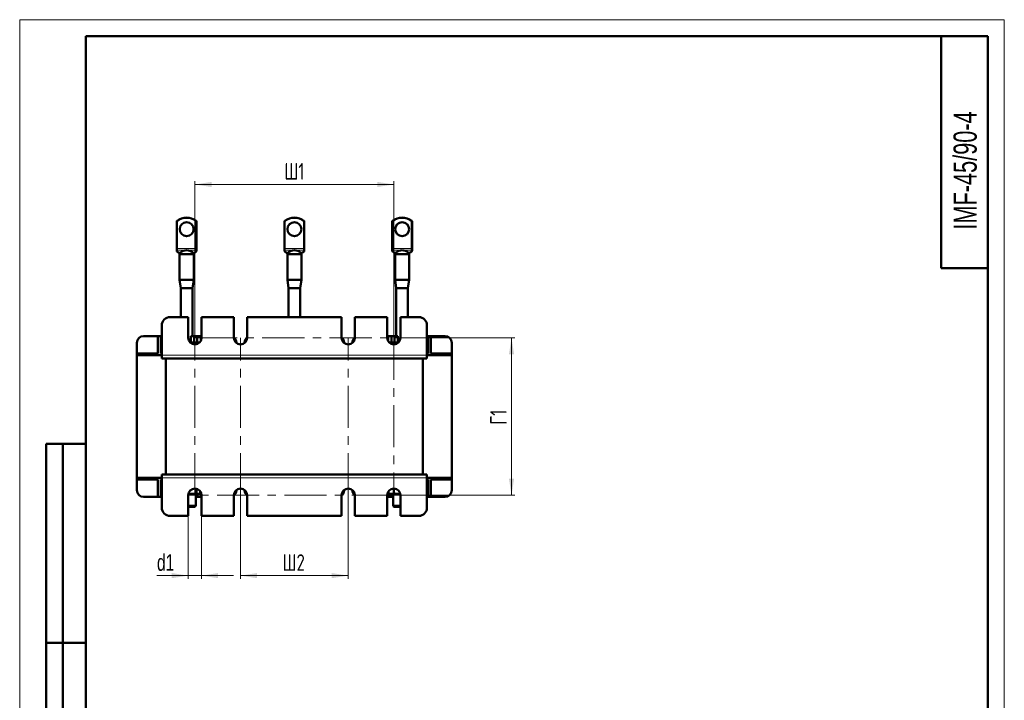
# Model space of a CAD drawing. Header units: millimetres. Extents: x 0 to 297, y 0 to 420.
# Tile 5 of 5: x 0 to 297, y 215 to 420. Entities that reach past the tile are written whole.
import ezdxf

# ---------------------------------------------------------------- set-up
doc = ezdxf.new("R2010")
doc.units = ezdxf.units.MM
doc.linetypes.add('CENTERX2', pattern=[20.32, 12.7, -2.54, 2.54, -2.54])
doc.layers.add('ОСЕВЫЕ', color=7, linetype='Continuous')
doc.styles.add('SLDTEXTSTYLE0', font='TXT', dxfattribs={"width": 0.7})
doc.styles.add('SLDTEXTSTYLE1', font='TXT', dxfattribs={"width": 0.7, "bigfont": 'bigfont'})
doc.dimstyles.new('SLDDIMSTYLE0', dxfattribs={"dimtxt": 5, "dimasz": 5, "dimexe": 0, "dimexo": 0.0625, "dimgap": 1.25, "dimtad": 2, "dimdec": 1, "dimlfac": 2, "dimrnd": 1e-09, "dimzin": 12, "dimdsep": 46, "dimtxsty": 'SLDTEXTSTYLE0', "dimsah": 1, "dimcen": 0.09, "dimadec": 0, "dimazin": 3, "dimtfac": 1, "dimtdec": 3, "dimtofl": 0, "dimtmove": 0, "dimatfit": 3, "dimfxl": 1, "dimfrac": 2, "dimtolj": 1, "dimtzin": 12, "dimarcsym": 0})
doc.dimstyles.new('SLDDIMSTYLE1', dxfattribs={"dimtxt": 5, "dimasz": 5, "dimexe": 0, "dimexo": 0.0625, "dimgap": 1.25, "dimtad": 2, "dimdec": 1, "dimlfac": 2, "dimrnd": 1e-09, "dimzin": 12, "dimdsep": 46, "dimtxsty": 'SLDTEXTSTYLE0', "dimsah": 1, "dimcen": 0.09, "dimadec": 0, "dimazin": 3, "dimtfac": 1, "dimtdec": 3, "dimtmove": 0, "dimatfit": 0, "dimfxl": 1, "dimfrac": 2, "dimtolj": 1, "dimtzin": 12, "dimarcsym": 0})

# ---------------------------------------------------------------- blocks, each defined once
blk = doc.blocks.new('_D_4')
at = {"color": 7, "linetype": 'Continuous', "lineweight": 0}
for p, q in [((52.86, 324.05), (52.86, 371.29)), ((112.86, 324.05), (112.86, 371.29)), ((52.86, 370.29), (112.86, 370.29))]:
    blk.add_line(p, q, dxfattribs=at)
at = {"color": 7, "linetype": 'Continuous', "lineweight": 18}
for points in [[(52.86, 370.29), (57.86, 369.52), (57.86, 371.06)], [(112.86, 370.29), (107.86, 371.06), (107.86, 369.52)]]:
    blk.add_solid(points, dxfattribs=at)
at = {"color": 7, "linetype": 'Continuous', "lineweight": 18, "insert": (79.84, 376.74), "char_height": 5, "attachment_point": 1, "style": 'SLDTEXTSTYLE1'}
blk.add_mtext('Ш1', dxfattribs=at)
blk = doc.blocks.new('_D_5')
at = {"color": 7, "linetype": 'Continuous', "lineweight": 0}
for p, q in [((66.61, 276.53), (66.61, 251.29)), ((99.11, 276.53), (99.11, 251.29)), ((66.61, 252.29), (99.11, 252.29))]:
    blk.add_line(p, q, dxfattribs=at)
at = {"color": 7, "linetype": 'Continuous', "lineweight": 18}
for points in [[(66.61, 252.29), (71.61, 251.52), (71.61, 253.06)], [(99.11, 252.29), (94.11, 253.06), (94.11, 251.52)]]:
    blk.add_solid(points, dxfattribs=at)
at = {"color": 7, "linetype": 'Continuous', "lineweight": 18, "insert": (79.3, 258.74), "char_height": 5, "attachment_point": 1, "style": 'SLDTEXTSTYLE1'}
blk.add_mtext('Ш2', dxfattribs=at)
blk = doc.blocks.new('_D_6')
at = {"color": 7, "linetype": 'Continuous', "lineweight": 0}
for p, q in [((112.87, 324.04), (149.36, 324.04)), ((148.36, 324.04), (148.36, 276.54)), ((112.87, 276.54), (149.36, 276.54))]:
    blk.add_line(p, q, dxfattribs=at)
at = {"color": 7, "linetype": 'Continuous', "lineweight": 18}
for points in [[(148.36, 324.04), (147.59, 319.04), (149.13, 319.04)], [(148.36, 276.54), (149.13, 281.54), (147.59, 281.54)]]:
    blk.add_solid(points, dxfattribs=at)
at = {"color": 7, "linetype": 'Continuous', "lineweight": 18, "insert": (141.91, 297.8), "char_height": 5, "attachment_point": 1, "rotation": 90, "style": 'SLDTEXTSTYLE1'}
blk.add_mtext('Г1', dxfattribs=at)
blk = doc.blocks.new('_D_7')
at = {"color": 7, "linetype": 'Continuous', "lineweight": 0}
for p, q in [((50.86, 270.28), (50.86, 251.29)), ((54.86, 270.28), (54.86, 251.29)), ((50.86, 252.29), (41.41, 252.29)), ((50.86, 252.29), (54.86, 252.29)), ((54.86, 252.29), (64.47, 252.29))]:
    blk.add_line(p, q, dxfattribs=at)
at = {"color": 7, "linetype": 'Continuous', "lineweight": 18}
for points in [[(50.86, 252.29), (45.86, 253.06), (45.86, 251.52)], [(54.86, 252.29), (59.86, 251.52), (59.86, 253.06)]]:
    blk.add_solid(points, dxfattribs=at)
at = {"color": 7, "linetype": 'Continuous', "lineweight": 18, "insert": (41.41, 258.74), "char_height": 5, "attachment_point": 1, "style": 'SLDTEXTSTYLE0'}
blk.add_mtext('d1', dxfattribs=at)

msp = doc.modelspace()

# ---------------------------------------------------------------- linework, layer by layer
at = {"color": 7, "linetype": 'Continuous', "lineweight": 50}
for p, q in [((20, 415), (20, 5)), ((292, 415), (20, 415)), ((20, 415), (20, 5)), ((278, 415), (278, 345)), ((292, 5), (292, 415)), ((47.357, 350.923), (47.357, 359.164)), ((53.357, 359.164), (53.357, 350.923)), ((79.857, 350.923), (79.857, 359.164)), ((85.857, 359.164), (85.857, 350.923)), ((112.357, 350.923), (112.357, 359.164)), ((118.357, 359.164), (118.357, 350.923)), ((47.357, 350.709), (47.357, 350.923)), ((47.357, 350.412), (47.357, 350.709)), ((53.357, 350.923), (53.357, 350.709)), ((53.357, 350.709), (53.357, 350.412)), ((79.857, 350.709), (79.857, 350.923)), ((79.857, 350.412), (79.857, 350.709)), ((85.857, 350.923), (85.857, 350.709)), ((85.857, 350.709), (85.857, 350.412)), ((112.357, 350.709), (112.357, 350.923)), ((112.357, 350.412), (112.357, 350.709)), ((118.357, 350.923), (118.357, 350.709)), ((118.357, 350.709), (118.357, 350.412)), ((47.357, 350.301), (47.357, 350.412)), ((47.447, 350.109), (47.716, 349.884)), ((48.232, 349.291), (48.232, 341.541)), ((48.232, 349.291), (52.482, 349.291)), ((48.382, 349.513), (48.382, 349.291)), ((48.406, 349.566), (48.394, 349.513)), ((52.324, 349.486), (52.443, 349.56)), ((52.332, 349.291), (52.332, 349.51)), ((52.482, 341.541), (52.482, 349.291)), ((52.997, 349.884), (53.267, 350.109)), ((53.357, 350.412), (53.357, 350.301)), ((79.857, 350.301), (79.857, 350.412)), ((79.947, 350.109), (80.216, 349.884)), ((80.732, 349.291), (80.732, 341.541)), ((80.732, 349.291), (84.982, 349.291)), ((80.882, 349.513), (80.882, 349.291)), ((80.906, 349.566), (80.894, 349.513)), ((84.824, 349.486), (84.943, 349.56)), ((84.832, 349.291), (84.832, 349.51)), ((84.982, 341.541), (84.982, 349.291)), ((85.497, 349.884), (85.767, 350.109)), ((85.857, 350.412), (85.857, 350.301)), ((112.357, 350.301), (112.357, 350.412)), ((112.447, 350.109), (112.716, 349.884)), ((113.232, 349.291), (113.232, 341.541)), ((113.232, 349.291), (117.482, 349.291)), ((113.382, 349.513), (113.382, 349.291)), ((113.406, 349.566), (113.394, 349.513)), ((117.332, 349.291), (117.332, 349.51)), ((117.482, 341.541), (117.482, 349.291)), ((117.997, 349.884), (118.267, 350.109)), ((118.357, 350.412), (118.357, 350.301)), ((278, 345), (292, 345)), ((48.232, 341.541), (48.607, 339.041)), ((48.232, 341.541), (52.482, 341.541)), ((48.607, 339.041), (48.607, 330.291)), ((52.107, 339.041), (48.607, 339.041)), ((52.107, 339.041), (52.482, 341.541)), ((52.107, 324.541), (52.107, 339.041)), ((80.732, 341.541), (81.107, 339.041)), ((80.732, 341.541), (84.982, 341.541)), ((81.107, 339.041), (81.107, 330.291)), ((84.607, 339.041), (81.107, 339.041)), ((84.607, 339.041), (84.982, 341.541)), ((84.607, 330.291), (84.607, 339.041)), ((113.232, 341.541), (113.607, 339.041)), ((113.232, 341.541), (117.482, 341.541)), ((113.607, 339.041), (113.607, 324.541)), ((117.107, 339.041), (113.607, 339.041)), ((117.107, 339.041), (117.482, 341.541)), ((117.107, 330.291), (117.107, 339.041)), ((50.857, 330.291), (45.357, 330.291)), ((50.857, 324.041), (50.857, 330.291)), ((54.857, 330.291), (54.857, 324.041)), ((64.607, 330.291), (54.857, 330.291)), ((64.607, 324.041), (64.607, 330.291)), ((68.607, 330.291), (68.607, 324.041)), ((97.107, 330.291), (68.607, 330.291)), ((97.107, 324.041), (97.107, 330.291)), ((101.107, 330.291), (101.107, 324.041)), ((110.857, 330.291), (101.107, 330.291)), ((110.857, 324.041), (110.857, 330.291)), ((114.857, 330.291), (114.857, 324.041)), ((120.357, 330.291), (114.857, 330.291)), ((42.857, 327.791), (42.857, 318.791)), ((122.857, 318.791), (122.857, 327.791)), ((41.669, 324.541), (37.357, 324.541)), ((42.544, 324.541), (41.669, 324.541)), ((41.669, 324.541), (41.669, 319.291)), ((42.544, 319.291), (42.544, 324.541)), ((42.857, 324.541), (42.544, 324.541)), ((51.607, 324.541), (51.607, 322.566)), ((52.669, 324.541), (51.607, 324.541)), ((53.544, 324.541), (52.669, 324.541)), ((52.669, 324.541), (52.669, 322.566)), ((53.544, 322.566), (53.544, 324.541)), ((54.607, 324.541), (53.544, 324.541)), ((54.607, 323.073), (54.607, 324.541)), ((111.107, 324.541), (111.107, 323.073)), ((112.169, 324.541), (111.107, 324.541)), ((112.169, 324.541), (112.169, 322.566)), ((113.044, 324.541), (112.169, 324.541)), ((113.044, 322.566), (113.044, 324.541)), ((114.107, 324.541), (113.044, 324.541)), ((114.107, 322.566), (114.107, 324.541)), ((123.169, 324.541), (122.857, 324.541)), ((123.169, 324.541), (123.169, 319.291)), ((124.044, 324.541), (123.169, 324.541)), ((124.044, 319.291), (124.044, 324.541)), ((128.357, 324.541), (124.044, 324.541)), ((35.357, 322.541), (35.357, 319.291)), ((51.296, 322.791), (51.607, 322.791)), ((52.857, 322.566), (51.506, 322.566)), ((53.898, 322.38), (52.857, 322.566)), ((54.107, 322.566), (52.857, 322.566)), ((65.357, 322.48), (65.357, 322.541)), ((67.857, 322.541), (67.857, 322.48)), ((97.857, 322.48), (97.857, 322.541)), ((100.357, 322.541), (100.357, 322.48)), ((111.607, 322.566), (111.546, 322.531)), ((111.811, 322.566), (111.607, 322.566)), ((112.382, 322.343), (111.811, 322.566)), ((113.816, 322.566), (111.811, 322.566)), ((112.382, 322.343), (112.382, 322.098)), ((114.115, 322.519), (113.816, 322.566)), ((114.207, 322.566), (113.816, 322.566)), ((114.107, 322.791), (114.418, 322.791)), ((130.357, 319.291), (130.357, 322.541)), ((35.357, 318.791), (35.357, 319.291)), ((35.357, 319.291), (37.257, 319.291)), ((37.257, 318.791), (35.357, 318.791)), ((35.357, 318.791), (35.357, 281.791)), ((37.257, 319.291), (37.257, 318.791)), ((41.669, 319.291), (37.257, 319.291)), ((37.257, 318.791), (42.857, 318.791)), ((42.857, 319.291), (42.544, 319.291)), ((42.857, 318.791), (42.857, 317.791)), ((122.857, 317.791), (42.857, 317.791)), ((44.107, 282.791), (44.107, 317.791)), ((121.607, 282.791), (121.607, 317.791)), ((123.169, 319.291), (122.857, 319.291)), ((122.857, 318.791), (128.457, 318.791)), ((122.857, 318.791), (122.857, 317.791)), ((128.457, 319.291), (124.044, 319.291)), ((128.457, 318.791), (128.457, 319.291)), ((128.457, 319.291), (130.357, 319.291)), ((130.357, 318.791), (128.457, 318.791)), ((130.357, 319.291), (130.357, 318.791)), ((130.357, 281.791), (130.357, 318.791)), ((8, 172), (8, 292)), ((20, 292), (8, 292)), ((8, 172), (8, 292)), ((13, 172), (13, 292)), ((13, 172), (13, 292)), ((42.857, 282.791), (122.857, 282.791)), ((42.857, 281.791), (42.857, 282.791)), ((122.857, 281.791), (122.857, 282.791)), ((35.357, 281.291), (35.357, 281.791)), ((35.357, 281.791), (37.257, 281.791)), ((37.257, 281.291), (35.357, 281.291)), ((35.357, 281.291), (35.357, 278.041)), ((37.257, 281.791), (37.257, 281.291)), ((42.857, 281.791), (37.257, 281.791)), ((37.257, 281.291), (41.669, 281.291)), ((41.669, 281.291), (41.669, 276.041)), ((42.544, 281.291), (42.857, 281.291)), ((42.544, 276.041), (42.544, 281.291)), ((42.857, 281.791), (42.857, 272.791)), ((128.457, 281.791), (122.857, 281.791)), ((122.857, 272.791), (122.857, 281.791)), ((122.857, 281.291), (123.169, 281.291)), ((123.169, 281.291), (123.169, 276.041)), ((124.044, 276.041), (124.044, 281.291)), ((124.044, 281.291), (128.457, 281.291)), ((128.457, 281.291), (128.457, 281.791)), ((128.457, 281.791), (130.357, 281.791)), ((130.357, 281.291), (128.457, 281.291)), ((130.357, 281.791), (130.357, 281.291)), ((130.357, 278.041), (130.357, 281.291)), ((50.857, 270.291), (50.857, 276.541)), ((53.857, 276.791), (50.872, 276.791)), ((53.107, 273.316), (53.107, 276.791)), ((53.363, 278.476), (53.363, 277.159)), ((53.544, 276.041), (53.544, 276.791)), ((53.857, 276.791), (54.313, 277.055)), ((54.469, 277.725), (54.469, 277.159)), ((54.607, 276.041), (54.607, 277.509)), ((54.857, 276.541), (54.857, 270.291)), ((64.607, 270.291), (64.607, 276.541)), ((65.357, 278.041), (65.357, 278.102)), ((67.857, 278.102), (67.857, 278.041)), ((68.607, 276.541), (68.607, 270.291)), ((97.107, 270.291), (97.107, 276.541)), ((97.857, 278.041), (97.857, 278.102)), ((100.357, 278.102), (100.357, 278.041)), ((101.107, 276.541), (101.107, 270.291)), ((110.857, 270.291), (110.857, 276.541)), ((111.107, 277.509), (111.107, 276.041)), ((111.227, 277.7), (111.227, 277.159)), ((111.227, 277.159), (111.323, 277.127)), ((111.311, 277.106), (111.857, 276.791)), ((114.841, 276.791), (111.857, 276.791)), ((112.169, 276.791), (112.169, 276.041)), ((112.607, 276.791), (112.607, 273.316)), ((112.839, 278.541), (112.839, 277.159)), ((114.857, 276.541), (114.857, 270.291)), ((37.357, 276.041), (41.669, 276.041)), ((41.669, 276.041), (42.544, 276.041)), ((42.544, 276.041), (42.857, 276.041)), ((50.857, 273.316), (53.107, 273.316)), ((52.857, 273.066), (53.107, 273.316)), ((53.107, 276.041), (53.544, 276.041)), ((53.544, 276.041), (54.607, 276.041)), ((111.107, 276.041), (112.169, 276.041)), ((112.169, 276.041), (112.607, 276.041)), ((112.607, 273.316), (112.857, 273.066)), ((112.607, 273.316), (114.857, 273.316)), ((122.857, 276.041), (123.169, 276.041)), ((123.169, 276.041), (124.044, 276.041)), ((124.044, 276.041), (128.357, 276.041)), ((45.357, 270.291), (50.857, 270.291)), ((52.857, 273.066), (50.857, 273.066)), ((54.857, 270.291), (64.607, 270.291)), ((68.607, 270.291), (97.107, 270.291)), ((101.107, 270.291), (110.857, 270.291)), ((114.857, 273.066), (112.857, 273.066)), ((114.857, 270.291), (120.357, 270.291)), ((8, 232), (20, 232)), ((20, 232), (8, 232))]:
    msp.add_line(p, q, dxfattribs=at)
at = {"color": 8, "linetype": 'Continuous', "lineweight": 18}
for p, q in [((47.607, 359.164), (47.357, 359.164)), ((47.462, 359.368), (47.607, 359.164)), ((47.607, 359.164), (47.607, 350.923)), ((53.107, 359.164), (53.251, 359.368)), ((53.107, 350.923), (53.107, 359.164)), ((53.357, 359.164), (53.107, 359.164)), ((80.107, 359.164), (79.857, 359.164)), ((79.962, 359.368), (80.107, 359.164)), ((80.107, 359.164), (80.107, 350.923)), ((85.607, 359.164), (85.751, 359.368)), ((85.607, 350.923), (85.607, 359.164)), ((85.857, 359.164), (85.607, 359.164)), ((112.607, 359.164), (112.357, 359.164)), ((112.462, 359.368), (112.607, 359.164)), ((112.607, 359.164), (112.607, 350.923)), ((118.107, 359.164), (118.251, 359.368)), ((118.107, 350.923), (118.107, 359.164)), ((118.357, 359.164), (118.107, 359.164)), ((47.357, 350.923), (47.607, 350.923)), ((47.607, 350.923), (47.607, 350.495)), ((47.607, 350.923), (53.107, 350.923)), ((53.107, 350.495), (47.607, 350.495)), ((47.607, 350.495), (47.607, 350.198)), ((53.107, 350.495), (53.107, 350.923)), ((53.107, 350.923), (53.357, 350.923)), ((53.107, 350.198), (53.107, 350.495)), ((79.857, 350.923), (80.107, 350.923)), ((80.107, 350.923), (80.107, 350.495)), ((80.107, 350.923), (85.607, 350.923)), ((85.607, 350.495), (80.107, 350.495)), ((80.107, 350.495), (80.107, 350.198)), ((85.607, 350.495), (85.607, 350.923)), ((85.607, 350.923), (85.857, 350.923)), ((85.607, 350.198), (85.607, 350.495)), ((112.357, 350.923), (112.607, 350.923)), ((112.607, 350.923), (112.607, 350.495)), ((112.607, 350.923), (118.107, 350.923)), ((118.107, 350.495), (112.607, 350.495)), ((112.607, 350.495), (112.607, 350.198)), ((118.107, 350.495), (118.107, 350.923)), ((118.107, 350.923), (118.357, 350.923)), ((118.107, 350.198), (118.107, 350.495)), ((47.607, 350.198), (48.037, 349.839)), ((48.037, 349.839), (48.626, 349.839)), ((52.088, 349.839), (52.677, 349.839)), ((52.677, 349.839), (53.107, 350.198)), ((80.107, 350.198), (80.537, 349.839)), ((80.537, 349.839), (81.126, 349.839)), ((84.588, 349.839), (85.177, 349.839)), ((85.177, 349.839), (85.607, 350.198)), ((112.607, 350.198), (113.037, 349.839)), ((113.037, 349.839), (113.626, 349.839)), ((117.088, 349.839), (117.677, 349.839)), ((117.677, 349.839), (118.107, 350.198)), ((122.857, 318.791), (42.857, 318.791)), ((42.857, 281.791), (122.857, 281.791))]:
    msp.add_line(p, q, dxfattribs=at)
at = {"color": 7, "linetype": 'CENTERX2', "lineweight": 18}
for p, q in [((52.857, 324.041), (112.857, 324.041)), ((52.857, 276.541), (52.857, 324.041)), ((66.607, 276.541), (66.607, 324.041)), ((99.107, 276.541), (99.107, 324.041)), ((112.857, 324.041), (112.857, 276.541)), ((112.857, 276.541), (52.857, 276.541))]:
    msp.add_line(p, q, dxfattribs=at)
at = {"color": 8, "linetype": 'Continuous', "lineweight": 18, "flags": 128}
for points in [[(48.21, 349.589), (48.235, 349.579), (48.236, 349.579)], [(80.71, 349.589), (80.735, 349.579), (80.736, 349.579)]]:
    msp.add_lwpolyline(points, dxfattribs=at)
at = {"color": 7, "linetype": 'Continuous', "lineweight": 50}
for centre in [(50.357, 356.791), (82.857, 356.791), (115.357, 356.791)]:
    msp.add_circle(centre, 2.1, dxfattribs=at)
for centre, radius, start, end in [((50.357, 355.291), 5, 54.62346, 125.37654), ((82.857, 355.291), 5, 54.62346, 125.37654), ((115.357, 355.291), 5, 54.62346, 125.37654), ((47.607, 359.164), 0.25, 125.37654, 180), ((53.107, 359.164), 0.25, 0, 54.62346), ((80.107, 359.164), 0.25, 125.37654, 180), ((85.607, 359.164), 0.25, 0, 54.62346), ((112.607, 359.164), 0.25, 125.37654, 180), ((118.107, 359.164), 0.25, 0, 54.62346), ((47.607, 350.301), 0.25, 180, 228.30899), ((53.107, 350.301), 0.25, 311.49982, 0), ((80.107, 350.301), 0.25, 180, 228.30899), ((85.607, 350.301), 0.25, 311.49982, 0), ((112.607, 350.301), 0.25, 180, 228.30899), ((118.107, 350.301), 0.25, 311.49982, 0), ((45.357, 327.791), 2.5, 90, 180), ((120.357, 327.791), 2.5, 0, 90), ((37.357, 322.541), 2, 90, 180), ((52.857, 324.041), 2, 180, 0), ((63.357, 322.541), 2, 0, 51.31781), ((66.607, 324.041), 2, 180, 0), ((69.857, 322.541), 2, 128.68219, 180), ((95.857, 322.541), 2, 0, 51.31781), ((99.107, 324.041), 2, 180, 0), ((102.357, 322.541), 2, 128.68219, 180), ((112.857, 324.041), 2, 180, 0), ((128.357, 322.541), 2, 0, 90), ((37.357, 278.041), 2, 180, 270), ((52.857, 276.541), 2, 0, 180), ((66.607, 276.541), 2, 0, 180), ((63.357, 278.041), 2, 308.68219, 0), ((69.857, 278.041), 2, 180, 231.31781), ((99.107, 276.541), 2, 0, 180), ((95.857, 278.041), 2, 308.68219, 0), ((102.357, 278.041), 2, 180, 231.31781), ((112.857, 276.541), 2, 0, 180), ((128.357, 278.041), 2, 270, 0), ((45.357, 272.791), 2.5, 180, 270), ((120.357, 272.791), 2.5, 270, 0)]:
    msp.add_arc(centre, radius, start, end, dxfattribs=at)
at = {"color": 8, "linetype": 'Continuous', "lineweight": 18}
for centre, radius, start, end in [((50.357, 355.291), 4.75, 54.62346, 125.37654), ((82.857, 355.291), 4.75, 54.62346, 125.37654), ((115.357, 355.291), 4.75, 54.62346, 125.37654), ((47.59, 350.729), 0.234, 184.77116, 274.08413), ((53.123, 350.729), 0.234, 265.91587, 355.22884), ((80.09, 350.729), 0.234, 184.77116, 274.08413), ((85.623, 350.729), 0.234, 265.91587, 355.22884), ((112.59, 350.729), 0.234, 184.77116, 274.08413), ((118.123, 350.729), 0.234, 265.91587, 355.22884), ((47.59, 350.432), 0.234, 184.77116, 274.08413), ((47.916, 350.147), 0.331, 232.84574, 291.40072), ((48.345, 349.886), 0.326, 249.70156, 280.94284), ((52.369, 349.886), 0.326, 259.05635, 290.36486), ((52.798, 350.147), 0.331, 248.59928, 307.15426), ((53.123, 350.432), 0.234, 265.91587, 355.22884), ((80.09, 350.432), 0.234, 184.77116, 274.08413), ((80.416, 350.147), 0.331, 232.84574, 291.40072), ((80.845, 349.886), 0.326, 249.70156, 280.94284), ((84.869, 349.886), 0.326, 259.05635, 290.36486), ((85.298, 350.147), 0.331, 248.59928, 307.15426), ((85.623, 350.432), 0.234, 265.91587, 355.22884), ((112.59, 350.432), 0.234, 184.77116, 274.08413), ((112.916, 350.147), 0.331, 232.84574, 291.40072), ((113.345, 349.886), 0.326, 249.70156, 280.94284), ((117.369, 349.886), 0.326, 259.05635, 290.36486), ((117.798, 350.147), 0.331, 248.59928, 307.15426), ((118.123, 350.432), 0.234, 265.91587, 355.22884)]:
    msp.add_arc(centre, radius, start, end, dxfattribs=at)
for centre, major_axis, ratio, start_param, end_param in [((47.607, 350.626), (0.139, 0.529), 0.3044223, 2.999616, 3.8532268), ((48.783, 351.98), (0, 2.5), 0.5779587, 2.5987953, 2.8779074), ((51.93, 351.98), (0, 2.5), 0.5779587, 3.4052779, 3.6843901), ((53.107, 350.626), (-0.139, 0.529), 0.3044223, 2.4299585, 3.295717), ((80.107, 350.626), (0.139, 0.529), 0.3044223, 2.999616, 3.8532268), ((81.283, 351.98), (0, 2.5), 0.5779587, 2.5987953, 2.8779074), ((84.43, 351.98), (0, 2.5), 0.5779587, 3.4052779, 3.6843901), ((85.607, 350.626), (-0.139, 0.529), 0.3044223, 2.4299585, 3.295717), ((112.607, 350.626), (0.139, 0.529), 0.3044223, 2.999616, 3.8532268), ((113.783, 351.98), (0, 2.5), 0.5779587, 2.5987953, 2.8779074), ((116.93, 351.98), (0, 2.5), 0.5779587, 3.4052779, 3.6843901), ((118.107, 350.626), (-0.139, 0.529), 0.3044223, 2.4299585, 3.295717)]:
    msp.add_ellipse(centre, major_axis=major_axis, ratio=ratio, start_param=start_param, end_param=end_param, dxfattribs=at)
at = {"color": 7, "linetype": 'Continuous', "lineweight": 50}
for centre in [(50.357, 349.266), (82.857, 349.266), (115.357, 349.266)]:
    msp.add_ellipse(centre, major_axis=(1.975, 0), ratio=0.6032386, start_param=0.5023445, end_param=2.6392481, dxfattribs=at)
for points, knots in [([(47.716, 349.884), (47.756, 349.852), (47.916, 349.723), (48.096, 349.642), (48.231, 349.581)], [0, 0, 0, 0, 0.2461211, 1, 1, 1, 1]), ([(48.232, 349.581), (48.232, 349.581), (48.228, 349.581), (48.26, 349.569), (48.309, 349.539), (48.364, 349.502), (48.39, 349.486)], [0, 0, 0, 0, 0.0157954, 0.2733275, 0.6687963, 1, 1, 1, 1]), ([(48.262, 349.565), (48.27, 349.561), (48.297, 349.547), (48.344, 349.519), (48.387, 349.492), (48.398, 349.485)], [0, 0, 0, 0, 0.2165216, 0.7874828, 1, 1, 1, 1]), ([(48.626, 349.839), (48.549, 349.751), (48.455, 349.644), (48.414, 349.578), (48.406, 349.566)], [0, 0, 0, 0, 0.8228252, 1, 1, 1, 1]), ([(52.307, 349.566), (52.289, 349.593), (52.244, 349.663), (52.147, 349.772), (52.088, 349.839)], [0, 0, 0, 0, 0.3864442, 1, 1, 1, 1]), ([(52.323, 349.51), (52.326, 349.511), (52.339, 349.515), (52.321, 349.544), (52.307, 349.566)], [0, 0, 0, 0, 0.2323867, 1, 1, 1, 1]), ([(52.317, 349.485), (52.34, 349.5), (52.401, 349.539), (52.475, 349.578), (52.477, 349.579), (52.477, 349.579)], [0, 0, 0, 0, 0.31035298, 0.83103952, 1, 1, 1, 1]), ([(52.482, 349.581), (52.528, 349.599), (52.71, 349.672), (52.875, 349.793), (52.997, 349.884)], [0, 0, 0, 0, 0.2541312, 1, 1, 1, 1]), ([(80.216, 349.884), (80.256, 349.852), (80.416, 349.723), (80.596, 349.642), (80.731, 349.581)], [0, 0, 0, 0, 0.2461211, 1, 1, 1, 1]), ([(80.732, 349.581), (80.732, 349.581), (80.728, 349.581), (80.76, 349.569), (80.809, 349.539), (80.864, 349.502), (80.89, 349.486)], [0, 0, 0, 0, 0.0157954, 0.2733275, 0.6687963, 1, 1, 1, 1]), ([(80.762, 349.565), (80.77, 349.561), (80.797, 349.547), (80.844, 349.519), (80.887, 349.492), (80.898, 349.485)], [0, 0, 0, 0, 0.21652159, 0.78748279, 1, 1, 1, 1]), ([(81.126, 349.839), (81.049, 349.751), (80.955, 349.644), (80.914, 349.578), (80.906, 349.566)], [0, 0, 0, 0, 0.8228252, 1, 1, 1, 1]), ([(84.807, 349.566), (84.789, 349.593), (84.744, 349.663), (84.647, 349.772), (84.588, 349.839)], [0, 0, 0, 0, 0.38644415, 1, 1, 1, 1]), ([(84.823, 349.51), (84.826, 349.511), (84.839, 349.515), (84.821, 349.544), (84.807, 349.566)], [0, 0, 0, 0, 0.2323867, 1, 1, 1, 1]), ([(84.817, 349.485), (84.84, 349.5), (84.901, 349.539), (84.975, 349.578), (84.977, 349.579), (84.977, 349.579)], [0, 0, 0, 0, 0.310353, 0.8310395, 1, 1, 1, 1]), ([(84.982, 349.581), (85.028, 349.599), (85.21, 349.672), (85.375, 349.793), (85.497, 349.884)], [0, 0, 0, 0, 0.2541312, 1, 1, 1, 1]), ([(112.716, 349.884), (112.756, 349.852), (112.916, 349.723), (113.096, 349.642), (113.231, 349.581)], [0, 0, 0, 0, 0.2461211, 1, 1, 1, 1]), ([(113.232, 349.581), (113.232, 349.581), (113.228, 349.581), (113.26, 349.569), (113.309, 349.539), (113.364, 349.502), (113.39, 349.486)], [0, 0, 0, 0, 0.0157954, 0.2733275, 0.6687963, 1, 1, 1, 1]), ([(113.236, 349.579), (113.236, 349.579), (113.236, 349.579), (113.293, 349.55), (113.344, 349.519), (113.386, 349.492), (113.398, 349.485)], [0, 0, 0, 0, 0.1527479, 0.4520456, 0.8513683, 1, 1, 1, 1]), ([(113.626, 349.839), (113.549, 349.751), (113.455, 349.644), (113.414, 349.578), (113.406, 349.566)], [0, 0, 0, 0, 0.82282521, 1, 1, 1, 1]), ([(117.307, 349.566), (117.289, 349.593), (117.244, 349.663), (117.147, 349.772), (117.088, 349.839)], [0, 0, 0, 0, 0.3864442, 1, 1, 1, 1]), ([(117.323, 349.51), (117.326, 349.511), (117.339, 349.515), (117.321, 349.544), (117.307, 349.566)], [0, 0, 0, 0, 0.2323867, 1, 1, 1, 1]), ([(117.317, 349.485), (117.34, 349.5), (117.401, 349.539), (117.475, 349.578), (117.477, 349.579), (117.477, 349.579)], [0, 0, 0, 0, 0.310353, 0.8310395, 1, 1, 1, 1]), ([(117.482, 349.581), (117.528, 349.599), (117.71, 349.672), (117.875, 349.793), (117.997, 349.884)], [0, 0, 0, 0, 0.2541312, 1, 1, 1, 1]), ([(52.857, 322.566), (52.827, 322.566), (52.472, 322.564), (52.125, 322.468), (51.806, 322.381)], [0, 0, 0, 0, 0.0835421, 1, 1, 1, 1]), ([(111.811, 322.566), (111.808, 322.566), (111.75, 322.566), (111.694, 322.533), (111.641, 322.502)], [0, 0, 0, 0, 0.0577908, 1, 1, 1, 1]), ([(113.816, 322.566), (113.782, 322.566), (113.298, 322.563), (112.823, 322.449), (112.382, 322.343)], [0, 0, 0, 0, 0.0702006, 1, 1, 1, 1]), ([(53.363, 277.159), (52.852, 277.034), (52.051, 276.838), (51.254, 277.017), (50.966, 277.081)], [0, 0, 0, 0, 0.6387642, 1, 1, 1, 1]), ([(54.469, 277.159), (54.282, 277.046), (53.913, 276.824), (53.545, 277.048), (53.363, 277.159)], [0, 0, 0, 0, 0.5063329, 1, 1, 1, 1]), ([(112.839, 277.159), (112.567, 277.046), (112.029, 276.824), (111.492, 277.048), (111.227, 277.159)], [0, 0, 0, 0, 0.5063329, 1, 1, 1, 1]), ([(114.775, 277.023), (114.575, 276.984), (113.928, 276.86), (113.284, 277.037), (112.839, 277.159)], [0, 0, 0, 0, 0.3083705, 1, 1, 1, 1])]:
    msp.add_open_spline(points, degree=3, knots=knots, dxfattribs=at)
at = {"layer": 'ОСЕВЫЕ', "lineweight": 18}
for p, q in [((0, 420), (297, 420)), ((0, 420), (0, 0)), ((297, 420), (297, 0))]:
    msp.add_line(p, q, dxfattribs=at)

# ---------------------------------------------------------------- texts
at = {"color": 7, "linetype": 'Continuous', "lineweight": 0, "insert": (281.678, 356.665), "char_height": 7, "attachment_point": 1, "rotation": 90, "style": 'SLDTEXTSTYLE0'}
msp.add_mtext('IMF-45/90-4', dxfattribs=at)

# ---------------------------------------------------------------- dimensions: what is measured, and where the dimension line sits
at = {"color": 7, "linetype": 'Continuous', "lineweight": 18}
for base, p1, p2, text, dimstyle, picture, middle in [((112.857, 370.291), (52.857, 324.041), (112.857, 324.041), 'Ш1', 'SLDDIMSTYLE0', '_D_4', (82.857, 370.291)), ((99.107, 252.291), (66.607, 276.541), (99.107, 276.541), 'Ш2', 'SLDDIMSTYLE0', '_D_5', (82.857, 252.291)), ((54.857, 252.291), (50.857, 270.291), (54.857, 270.291), 'd1', 'SLDDIMSTYLE1', '_D_7', (43.892, 252.291))]:
    dim = msp.add_linear_dim(base=base, p1=p1, p2=p2, text=text, dimstyle=dimstyle, dxfattribs=at)
    dim.commit()
    dim.dimension.update_dxf_attribs({"geometry": picture, "text_midpoint": middle, "dimtype": 160})
dim = msp.add_linear_dim(base=(148.357, 276.541), p1=(112.857, 324.041), p2=(112.857, 276.541), angle=90, text='Г1', dimstyle='SLDDIMSTYLE0', dxfattribs=at)
dim.commit()
dim.dimension.update_dxf_attribs({"geometry": '_D_6', "text_midpoint": (148.357, 300.291), "dimtype": 160})

doc.saveas('drawing.dxf')
